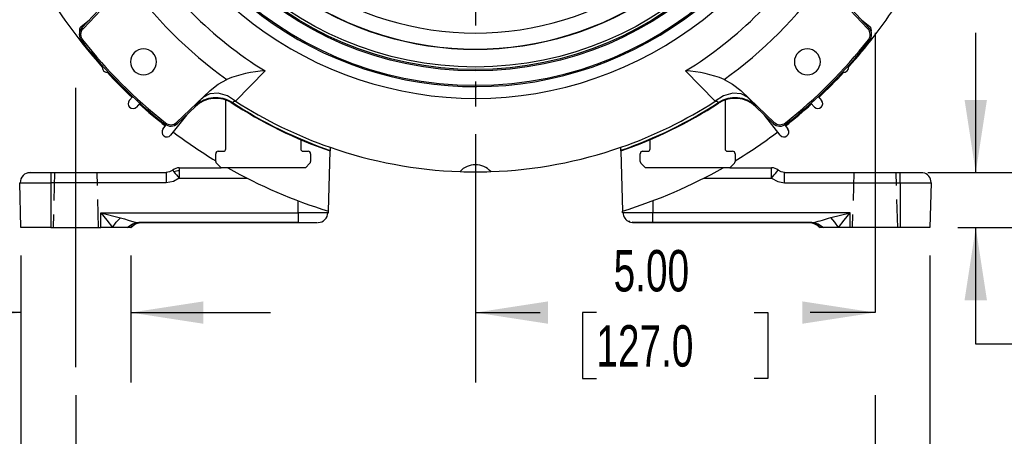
# Model space of a CAD drawing. Header units: inches. Extents: x 0 to 77, y 0 to 59.5.
# Tile 9 of 16: x 55 to 67.3, y 12 to 17.2. Entities that reach past the tile are written whole.
import ezdxf

# ---------------------------------------------------------------- set-up
doc = ezdxf.new("R2010")
doc.units = ezdxf.units.IN
doc.header["$LTSCALE"] = 7
doc.header["$MEASUREMENT"] = 0
doc.linetypes.add('CENTERX2', pattern=[0.8, 0.5, -0.1, 0.1, -0.1])
doc.linetypes.add('HIDDEN', pattern=[0.075, 0.05, -0.025])
doc.layers.add('CENTER', color=40, linetype='CENTERX2')
doc.layers.add('HIDDEN', color=102, linetype='HIDDEN')
doc.layers.add('DIMENSIONS', color=140, linetype='Continuous', lineweight=25)
doc.styles.add('SLDTEXTSTYLE0', font='TXT', dxfattribs={"width": 0.7})
doc.dimstyles.new('SLDDIMSTYLE1', dxfattribs={"dimtxt": 0.518519, "dimasz": 0.91, "dimexe": 0, "dimexo": 0.0625, "dimgap": 0.12963, "dimtad": 0, "dimtih": 1, "dimtoh": 1, "dimrnd": 1e-09, "dimdsep": 46, "dimtxsty": 'SLDTEXTSTYLE0', "dimsah": 1, "dimcen": 0.09, "dimadec": 0, "dimazin": 2, "dimtfac": 1, "dimtmove": 0, "dimatfit": 0, "dimfxl": 0, "dimfrac": 2, "dimtolj": 1, "dimtzin": 12, "dimarcsym": 0})
doc.dimstyles.new('SLDDIMSTYLE2', dxfattribs={"dimtxt": 0.518519, "dimasz": 0.91, "dimexe": 0, "dimexo": 0.0625, "dimgap": 0.12963, "dimtad": 0, "dimtih": 1, "dimtoh": 1, "dimrnd": 1e-09, "dimzin": 12, "dimdsep": 46, "dimtxsty": 'SLDTEXTSTYLE0', "dimsah": 1, "dimcen": 0.09, "dimadec": 0, "dimazin": 3, "dimtfac": 1, "dimtofl": 0, "dimtmove": 0, "dimatfit": 3, "dimfxl": 0, "dimfrac": 2, "dimtolj": 1, "dimtzin": 12, "dimarcsym": 0})
doc.dimstyles.new('SLDDIMSTYLE3', dxfattribs={"dimtxt": 0.518519, "dimasz": 0.91, "dimexe": 0, "dimexo": 0.0625, "dimgap": 0.12963, "dimtad": 0, "dimtih": 1, "dimtoh": 1, "dimdec": 4, "dimlfac": 7, "dimzin": 12, "dimdsep": 46, "dimtxsty": 'SLDTEXTSTYLE0', "dimsah": 1, "dimcen": 0.09, "dimadec": 0, "dimazin": 3, "dimtfac": 1, "dimtdec": 0, "dimtofl": 0, "dimtmove": 0, "dimatfit": 3, "dimfxl": 0, "dimfrac": 2, "dimtolj": 1, "dimtzin": 12, "dimarcsym": 0})
doc.dimstyles.new('SLDDIMSTYLE4', dxfattribs={"dimtxt": 0.518519, "dimasz": 0.91, "dimexe": 0, "dimexo": 0.0625, "dimgap": 0.12963, "dimtad": 0, "dimtih": 1, "dimtoh": 1, "dimrnd": 1e-09, "dimzin": 4, "dimdsep": 46, "dimtxsty": 'SLDTEXTSTYLE0', "dimsah": 1, "dimcen": 0.09, "dimadec": 0, "dimazin": 1, "dimtfac": 1, "dimtofl": 0, "dimtmove": 0, "dimatfit": 3, "dimfxl": 0, "dimfrac": 2, "dimtolj": 1, "dimtzin": 12, "dimarcsym": 0})
doc.dimstyles.new('SLDDIMSTYLE5', dxfattribs={"dimtxt": 0.518519, "dimasz": 0.91, "dimexe": 0, "dimexo": 0.0625, "dimgap": 0.12963, "dimtad": 0, "dimtih": 1, "dimtoh": 1, "dimrnd": 1e-09, "dimzin": 12, "dimdsep": 46, "dimtxsty": 'SLDTEXTSTYLE0', "dimsah": 1, "dimcen": 0.09, "dimadec": 0, "dimazin": 3, "dimtfac": 1, "dimtmove": 0, "dimatfit": 0, "dimfxl": 0, "dimfrac": 2, "dimtolj": 1, "dimtzin": 12, "dimarcsym": 0})
doc.dimstyles.new('SLDDIMSTYLE6', dxfattribs={"dimtxt": 0.518519, "dimasz": 0.91, "dimexe": 0, "dimexo": 0.0625, "dimgap": 0.12963, "dimtad": 0, "dimtih": 1, "dimtoh": 1, "dimrnd": 1e-09, "dimzin": 12, "dimdsep": 46, "dimtxsty": 'SLDTEXTSTYLE0', "dimsah": 1, "dimcen": 0, "dimadec": 0, "dimazin": 3, "dimtfac": 1, "dimtofl": 0, "dimtmove": 0, "dimatfit": 3, "dimfxl": 0, "dimfrac": 2, "dimtolj": 1, "dimtzin": 12, "dimarcsym": 0})

# ---------------------------------------------------------------- blocks, each defined once
blk = doc.blocks.new('_D_2')
at = {"layer": 'DIMENSIONS'}
for p, q in [((61.906, 27.197), (73.05, 27.197)), ((72.175, 27.197), (72.175, 21.849)), ((71.189, 20.906), (71.015, 20.906)), ((71.015, 20.906), (71.015, 20.082)), ((73.162, 20.906), (73.336, 20.906)), ((73.336, 20.906), (73.336, 20.082)), ((71.015, 20.082), (71.189, 20.082)), ((72.175, 14.618), (72.175, 19.966)), ((73.336, 20.082), (73.162, 20.082)), ((66.767, 14.618), (73.05, 14.618))]:
    blk.add_line(p, q, dxfattribs=at)
for points in [[(72.175, 27.197), (72.035, 26.287), (72.315, 26.287)], [(72.175, 14.618), (72.315, 15.528), (72.035, 15.528)]]:
    blk.add_solid(points, dxfattribs=at)
at = {"layer": 'DIMENSIONS', "char_height": 0.5185, "attachment_point": 1, "style": 'SLDTEXTSTYLE0'}
for s, insert in [('12.58', (71.189, 21.691)), ('319.5', (71.189, 20.75))]:
    blk.add_mtext(s, dxfattribs=dict(at, insert=insert))
blk = doc.blocks.new('_D_3')
at = {"layer": 'DIMENSIONS'}
for p, q in [((60.728, 25.906), (60.728, 28.813)), ((57.434, 24.139), (55.094, 26.48))]:
    blk.add_line(p, q, dxfattribs=at)
for start, end in [(90, 107.2126), (117.9985, 135)]:
    blk.add_arc((60.728, 20.846), 7.093, start, end, dxfattribs=at)
for points in [[(60.728, 27.938), (59.811, 28.02), (59.829, 27.74)], [(55.713, 25.861), (56.489, 26.357), (56.304, 26.567)]]:
    blk.add_solid(points, dxfattribs=at)
at = {"layer": 'DIMENSIONS', "insert": (57.399, 27.654), "char_height": 0.5185, "attachment_point": 1, "style": 'SLDTEXTSTYLE0'}
blk.add_mtext('45°', dxfattribs=at)
blk = doc.blocks.new('_D_5')
at = {"layer": 'DIMENSIONS'}
for p, q in [((55.727, 12.518), (55.727, 10.124)), ((65.729, 12.518), (65.729, 10.124)), ((55.727, 10.999), (59.039, 10.999)), ((59.742, 10.998), (59.568, 10.998)), ((59.568, 10.998), (59.568, 10.174)), ((61.714, 10.998), (61.889, 10.998)), ((61.889, 10.998), (61.889, 10.174)), ((65.729, 10.999), (62.417, 10.999)), ((59.568, 10.174), (59.742, 10.174)), ((61.889, 10.174), (61.714, 10.174))]:
    blk.add_line(p, q, dxfattribs=at)
for points in [[(55.727, 10.999), (56.637, 10.859), (56.637, 11.139)], [(65.729, 10.999), (64.819, 11.139), (64.819, 10.859)]]:
    blk.add_solid(points, dxfattribs=at)
at = {"layer": 'DIMENSIONS', "char_height": 0.5185, "attachment_point": 1, "style": 'SLDTEXTSTYLE0'}
for s, insert in [('10.00', (59.742, 11.783)), ('254.1', (59.742, 10.842))]:
    blk.add_mtext(s, dxfattribs=dict(at, insert=insert))
blk = doc.blocks.new('_D_7')
at = {"layer": 'DIMENSIONS'}
for p, q in [((47.831, 29.073), (47.656, 29.073)), ((47.656, 29.073), (47.656, 28.248)), ((49.803, 29.073), (49.977, 29.073)), ((49.977, 29.073), (49.977, 28.248)), ((52.501, 29.073), (50.195, 29.073)), ((56.786, 24.788), (52.501, 29.073)), ((47.656, 28.248), (47.831, 28.248)), ((49.977, 28.248), (49.803, 28.248))]:
    blk.add_line(p, q, dxfattribs=at)
blk.add_solid([(56.786, 24.788), (56.242, 25.53), (56.044, 25.332)], dxfattribs=at)
at = {"layer": 'DIMENSIONS', "char_height": 0.5185, "attachment_point": 1, "style": 'SLDTEXTSTYLE0'}
for s, insert in [('%%c', (47.439, 29.858)), ('11.15', (48.222, 29.858)), ('283.2', (47.831, 28.917))]:
    blk.add_mtext(s, dxfattribs=dict(at, insert=insert))
blk = doc.blocks.new('_D_11')
at = {"layer": 'DIMENSIONS'}
for p, q in [((55.039, 14.268), (55.039, 12.678)), ((56.414, 14.268), (56.414, 12.678)), ((51.055, 13.552), (50.881, 13.552)), ((50.881, 13.552), (50.881, 12.727)), ((52.596, 13.552), (52.77, 13.552)), ((52.77, 13.552), (52.77, 12.727)), ((55.039, 13.553), (53.299, 13.553)), ((56.414, 13.553), (58.164, 13.553)), ((50.881, 12.727), (51.055, 12.727)), ((52.77, 12.727), (52.596, 12.727))]:
    blk.add_line(p, q, dxfattribs=at)
for points in [[(55.039, 13.553), (54.129, 13.693), (54.129, 13.413)], [(56.414, 13.553), (57.324, 13.413), (57.324, 13.693)]]:
    blk.add_solid(points, dxfattribs=at)
at = {"layer": 'DIMENSIONS', "char_height": 0.5185, "attachment_point": 1, "style": 'SLDTEXTSTYLE0'}
for s, insert in [('1.37', (51.055, 14.336)), ('34.9', (51.055, 13.395))]:
    blk.add_mtext(s, dxfattribs=dict(at, insert=insert))
blk = doc.blocks.new('_D_12')
at = {"layer": 'DIMENSIONS'}
for p, q in [((60.728, 15.785), (60.728, 12.678)), ((60.728, 13.553), (61.54, 13.553)), ((62.242, 13.552), (62.068, 13.552)), ((62.068, 13.552), (62.068, 12.727)), ((64.215, 13.552), (64.389, 13.552)), ((64.389, 13.552), (64.389, 12.727)), ((65.729, 13.553), (64.917, 13.553)), ((62.068, 12.727), (62.242, 12.727)), ((64.389, 12.727), (64.215, 12.727))]:
    blk.add_line(p, q, dxfattribs=at)
for points in [[(60.728, 13.553), (61.638, 13.413), (61.638, 13.693)], [(65.729, 13.553), (64.819, 13.693), (64.819, 13.413)]]:
    blk.add_solid(points, dxfattribs=at)
at = {"layer": 'DIMENSIONS', "char_height": 0.5185, "attachment_point": 1, "style": 'SLDTEXTSTYLE0'}
for s, insert in [('5.00', (62.458, 14.336)), ('127.0', (62.242, 13.395))]:
    blk.add_mtext(s, dxfattribs=dict(at, insert=insert))
blk = doc.blocks.new('_D_13')
at = {"layer": 'DIMENSIONS'}
for p, q in [((55.039, 14.268), (55.039, 7.661)), ((66.417, 14.268), (66.417, 7.661)), ((55.039, 8.536), (59.039, 8.536)), ((59.742, 8.535), (59.568, 8.535)), ((59.568, 8.535), (59.568, 7.711)), ((61.714, 8.535), (61.889, 8.535)), ((61.889, 8.535), (61.889, 7.711)), ((66.417, 8.536), (62.417, 8.536)), ((59.568, 7.711), (59.742, 7.711)), ((61.889, 7.711), (61.714, 7.711))]:
    blk.add_line(p, q, dxfattribs=at)
for points in [[(55.039, 8.536), (55.949, 8.396), (55.949, 8.676)], [(66.417, 8.536), (65.507, 8.676), (65.507, 8.396)]]:
    blk.add_solid(points, dxfattribs=at)
at = {"layer": 'DIMENSIONS', "char_height": 0.5185, "attachment_point": 1, "style": 'SLDTEXTSTYLE0'}
for s, insert in [('11.38', (59.742, 9.32)), ('289.0', (59.742, 8.379))]:
    blk.add_mtext(s, dxfattribs=dict(at, insert=insert))
blk = doc.blocks.new('_D_14')
at = {"layer": 'DIMENSIONS'}
for p, q in [((65.789, 20.846), (69.82, 20.846)), ((68.945, 20.846), (68.945, 18.673)), ((67.959, 17.731), (67.785, 17.731)), ((67.785, 17.731), (67.785, 16.906)), ((69.932, 17.731), (70.106, 17.731)), ((70.106, 17.731), (70.106, 16.906)), ((67.785, 16.906), (67.959, 16.906)), ((70.106, 16.906), (69.932, 16.906)), ((68.945, 14.618), (68.945, 16.79)), ((66.767, 14.618), (69.82, 14.618))]:
    blk.add_line(p, q, dxfattribs=at)
for points in [[(68.945, 20.846), (68.805, 19.936), (69.085, 19.936)], [(68.945, 14.618), (69.085, 15.528), (68.805, 15.528)]]:
    blk.add_solid(points, dxfattribs=at)
at = {"layer": 'DIMENSIONS', "char_height": 0.5185, "attachment_point": 1, "style": 'SLDTEXTSTYLE0'}
for s, insert in [('6.23', (68.175, 18.515)), ('158.2', (67.959, 17.574))]:
    blk.add_mtext(s, dxfattribs=dict(at, insert=insert))
blk = doc.blocks.new('_D_15')
at = {"layer": 'DIMENSIONS'}
for p, q in [((66.99, 15.306), (66.99, 17.056)), ((66.392, 15.306), (67.865, 15.306)), ((66.767, 14.618), (67.865, 14.618)), ((66.99, 13.158), (66.99, 14.618)), ((67.923, 13.158), (66.99, 13.158)), ((68.858, 13.157), (68.683, 13.157)), ((68.683, 13.157), (68.683, 12.333)), ((70.399, 13.157), (70.573, 13.157)), ((70.573, 13.157), (70.573, 12.333)), ((68.683, 12.333), (68.858, 12.333)), ((70.573, 12.333), (70.399, 12.333))]:
    blk.add_line(p, q, dxfattribs=at)
for points in [[(66.99, 15.306), (67.13, 16.216), (66.85, 16.216)], [(66.99, 14.618), (66.85, 13.708), (67.13, 13.708)]]:
    blk.add_solid(points, dxfattribs=at)
at = {"layer": 'DIMENSIONS', "char_height": 0.5185, "attachment_point": 1, "style": 'SLDTEXTSTYLE0'}
for s, insert in [('0.69', (68.858, 13.942)), ('17.5', (68.858, 13.001))]:
    blk.add_mtext(s, dxfattribs=dict(at, insert=insert))
blk = doc.blocks.new('SW_CENTERMARKSYMBOL_0')
at = {"layer": 'CENTER', "color": 0}
for p, q in [((0, 0.2), (0, 4.711)), ((-0.2, 0), (-4.711, 0)), ((0, 0), (-0.1, 0)), ((0, 0), (0, 0.1)), ((0, 0), (0, -0.1)), ((0, 0), (0.1, 0)), ((0.2, 0), (4.711, 0)), ((0, -0.2), (0, -4.711))]:
    blk.add_line(p, q, dxfattribs=at)

msp = doc.modelspace()

# ---------------------------------------------------------------- linework, layer by layer
for p, q in [((55.816793, 17.106488), (56.214699, 17.525793)), ((65.241496, 17.525793), (65.639402, 17.106488)), ((55.803725, 17.118889), (56.014981, 17.341507)), ((65.441214, 17.341507), (65.652471, 17.118889)), ((55.793717, 17.135027), (55.897791, 17.218015)), ((65.558405, 17.218015), (65.662478, 17.135027)), ((55.803725, 17.118889), (55.816793, 17.106488)), ((65.652471, 17.118889), (65.639402, 17.106488)), ((55.796254, 16.95543), (55.810399, 16.966588)), ((65.659941, 16.95543), (65.645796, 16.966588)), ((58.097037, 16.577375), (57.726575, 16.199645)), ((63.72962, 16.199645), (63.359159, 16.577375)), ((57.408196, 16.332296), (56.988891, 15.93439)), ((57.32464, 16.248839), (57.408196, 16.332296)), ((64.047999, 16.332296), (64.131555, 16.248839)), ((64.467305, 15.93439), (64.047999, 16.332296)), ((56.396294, 16.207162), (56.439617, 16.255904)), ((56.529538, 16.173507), (56.484757, 16.1261)), ((57.603098, 15.603195), (57.603098, 16.229208)), ((57.686066, 16.182344), (57.686515, 16.174796)), ((63.769681, 16.174796), (63.77013, 16.182344)), ((63.853098, 16.229208), (63.853098, 15.603195)), ((64.971438, 16.1261), (64.926657, 16.173507)), ((65.016578, 16.255904), (65.059901, 16.207162)), ((57.111485, 16.025891), (56.912244, 15.774228)), ((57.22391, 16.132578), (57.001292, 15.921322)), ((57.22391, 16.132578), (57.223207, 16.140292)), ((64.232988, 16.140292), (64.232286, 16.132578)), ((64.454903, 15.921322), (64.232286, 16.132578)), ((64.543951, 15.774228), (64.344711, 16.025891)), ((56.817053, 15.847271), (56.857212, 15.901283)), ((56.837833, 15.913852), (56.84899, 15.927997)), ((57.001292, 15.921322), (56.988891, 15.93439)), ((64.454903, 15.921322), (64.467305, 15.93439)), ((64.598984, 15.901283), (64.639143, 15.847271)), ((64.618363, 15.913852), (64.607205, 15.927997)), ((58.541098, 15.717868), (58.541098, 15.603195)), ((62.915098, 15.603195), (62.915098, 15.717868)), ((57.478098, 15.445036), (57.478098, 15.541195)), ((57.509098, 15.572195), (57.572098, 15.572195)), ((58.572098, 15.572195), (58.635098, 15.572195)), ((58.666098, 15.541195), (58.666098, 15.445036)), ((58.88847, 14.822887), (58.908201, 15.576391)), ((58.908391, 15.583617), (58.908201, 15.576392)), ((58.909395, 15.621976), (58.908391, 15.583617)), ((62.549361, 15.584155), (62.548356, 15.622518)), ((62.54955, 15.576929), (62.549361, 15.584155)), ((62.54955, 15.576929), (62.569284, 14.823364)), ((62.790098, 15.445036), (62.790098, 15.541195)), ((62.821098, 15.572195), (62.884098, 15.572195)), ((63.884098, 15.572195), (63.947098, 15.572195)), ((63.978098, 15.541195), (63.978098, 15.445036)), ((57.544598, 15.365695), (57.487177, 15.423115)), ((58.657018, 15.423115), (58.599598, 15.365695)), ((62.856598, 15.365695), (62.799177, 15.423115)), ((63.969018, 15.423115), (63.911598, 15.365695)), ((55.158016, 15.305695), (55.413969, 15.305695)), ((55.413969, 15.305695), (55.413969, 15.180695)), ((55.413969, 15.305695), (56.858388, 15.305695)), ((56.858388, 15.305695), (56.858388, 15.180695)), ((57.020868, 15.365695), (57.544598, 15.365695)), ((58.599598, 15.365695), (57.544598, 15.365695)), ((63.911598, 15.365695), (62.856598, 15.365695)), ((63.911598, 15.365695), (64.435327, 15.365695)), ((64.597808, 15.180695), (64.597808, 15.305695)), ((64.597808, 15.305695), (66.042226, 15.305695)), ((66.042226, 15.180695), (66.042226, 15.305695)), ((66.042226, 15.305695), (66.306798, 15.305695)), ((55.024441, 15.177423), (55.413969, 15.177423)), ((55.039098, 14.617695), (55.024441, 15.177423)), ((55.413969, 15.180695), (55.413969, 15.177423)), ((55.413969, 15.177423), (55.413969, 14.617695)), ((56.858388, 15.177423), (55.413969, 15.177423)), ((56.858388, 15.180695), (56.858388, 15.177423)), ((57.020866, 15.237421), (57.865534, 15.237422)), ((63.590661, 15.237422), (64.43533, 15.237421)), ((64.597808, 15.180695), (64.597808, 15.177423)), ((64.597808, 15.177423), (66.042226, 15.177423)), ((66.042226, 15.180695), (66.042226, 15.177423)), ((66.042226, 15.177423), (66.042226, 14.617695)), ((66.431755, 15.177423), (66.417098, 14.617695)), ((66.431755, 15.177423), (66.431798, 15.180695)), ((58.508226, 14.802423), (58.508226, 14.95273)), ((62.947969, 14.95273), (62.947969, 14.802423)), ((56.039098, 14.802423), (56.284198, 14.74048)), ((56.039098, 14.802423), (58.508226, 14.802423)), ((56.039098, 14.617695), (56.039098, 14.802423)), ((58.508226, 14.802423), (58.508226, 14.680695)), ((58.887934, 14.802423), (58.88847, 14.822887)), ((62.56826, 14.802423), (62.567725, 14.822886)), ((62.575434, 14.802423), (62.568262, 14.802423)), ((62.947969, 14.802423), (62.575434, 14.802423)), ((65.417108, 14.80243), (62.947969, 14.802423)), ((62.947969, 14.684815), (62.947969, 14.802423)), ((65.17503, 14.74122), (65.417108, 14.80243)), ((65.417098, 14.617695), (65.417108, 14.80243)), ((56.486045, 14.679695), (56.516171, 14.680695)), ((56.486045, 14.679695), (58.508226, 14.679695)), ((58.508226, 14.680695), (56.516171, 14.680695)), ((58.508226, 14.680695), (58.75354, 14.680695)), ((58.508226, 14.679695), (58.508226, 14.680695)), ((58.762978, 14.679695), (58.762978, 14.680695)), ((62.670966, 14.685046), (62.693218, 14.680695)), ((62.693085, 14.683406), (62.69818, 14.688893)), ((62.693218, 14.679695), (62.693218, 14.680695)), ((62.693218, 14.679695), (62.947969, 14.679695)), ((62.947969, 14.680695), (62.947969, 14.684815)), ((64.940025, 14.680695), (62.947969, 14.680695)), ((62.947969, 14.679695), (62.947969, 14.680695)), ((62.947969, 14.679695), (64.970151, 14.679695)), ((64.940025, 14.680695), (64.964001, 14.682588)), ((64.940025, 14.680695), (64.970151, 14.679695)), ((55.413969, 14.617695), (55.039098, 14.617695)), ((55.413969, 14.617695), (56.039098, 14.617695)), ((56.186168, 14.617695), (56.039098, 14.617695)), ((56.324187, 14.617695), (56.104243, 14.617695)), ((56.369826, 14.617695), (56.186168, 14.617695)), ((56.411377, 14.617695), (56.369826, 14.617695)), ((56.412722, 14.617076), (56.441092, 14.635258)), ((56.43937, 14.637959), (56.434451, 14.63413)), ((65.01808, 14.634631), (65.043506, 14.617076)), ((65.042747, 14.617695), (65.042098, 14.617695)), ((65.086369, 14.617695), (65.044709, 14.617695)), ((65.27186, 14.617695), (65.086369, 14.617695)), ((65.417098, 14.617695), (65.27186, 14.617695)), ((66.042226, 14.617695), (65.417098, 14.617695)), ((66.417098, 14.617695), (66.042226, 14.617695)), ((66.417104, 14.617945), (66.417098, 14.617695))]:
    msp.add_line(p, q)
at = {"flags": 128}
for points in [[(57.408196, 16.332296), (57.510482, 16.413789), (57.616965, 16.471637)], [(63.83923, 16.471637), (63.945713, 16.413789), (64.047999, 16.332296)], [(57.726575, 16.199645), (57.623186, 16.264508), (57.508537, 16.298207), (57.403229, 16.291429), (57.324639, 16.248839)], [(64.131556, 16.24884), (64.052966, 16.291429), (63.947659, 16.298207), (63.833009, 16.264508), (63.72962, 16.199645)], [(55.158315, 15.303627), (55.148321, 15.303627), (55.126756, 15.303627)], [(56.939627, 15.335694), (56.900787, 15.313105), (56.858388, 15.305695)], [(56.939627, 15.335694), (56.943133, 15.330579), (56.955557, 15.315066)], [(57.020868, 15.327919), (57.020867, 15.309118), (57.020867, 15.287774), (57.020866, 15.26468), (57.020866, 15.240695)], [(57.020868, 15.365695), (57.020868, 15.363213), (57.020868, 15.355864), (57.020868, 15.343942), (57.020868, 15.327919)], [(64.435328, 15.327919), (64.435327, 15.343942), (64.435327, 15.355864), (64.435327, 15.363213), (64.435327, 15.365695)], [(64.43533, 15.240695), (64.435329, 15.26468), (64.435329, 15.287774), (64.435328, 15.309118), (64.435328, 15.327919)], [(64.500638, 15.315066), (64.513063, 15.330579), (64.516569, 15.335694)], [(64.597808, 15.305695), (64.555387, 15.313113), (64.516569, 15.335694)], [(66.32944, 15.303627), (66.307875, 15.303627), (66.245337, 15.303626), (66.152253, 15.303625), (66.042226, 15.303625)], [(57.020866, 15.237421), (56.951017, 15.195218), (56.858388, 15.177423)], [(57.020866, 15.237421), (57.020866, 15.23783), (57.020866, 15.238239), (57.020866, 15.238648), (57.020866, 15.239058), (57.020866, 15.239467), (57.020866, 15.239876), (57.020866, 15.240286), (57.020866, 15.240695)], [(64.43533, 15.240695), (64.43533, 15.240286), (64.43533, 15.239876), (64.43533, 15.239467), (64.43533, 15.239058), (64.43533, 15.238648), (64.43533, 15.238239), (64.43533, 15.23783), (64.43533, 15.237421)], [(64.43533, 15.237421), (64.514484, 15.191729), (64.597808, 15.177423)], [(66.042226, 15.177423), (66.181853, 15.177372), (66.192993, 15.177363), (66.201626, 15.177356), (66.20626, 15.177356), (66.237815, 15.177372), (66.271728, 15.177397), (66.297561, 15.177416), (66.317336, 15.17742), (66.345096, 15.177409), (66.367922, 15.177388), (66.403365, 15.177369), (66.424763, 15.177381), (66.431755, 15.177423)], [(56.039098, 14.802423), (56.114015, 14.709112), (56.186169, 14.617695)], [(58.88038, 14.802388), (58.87381, 14.802373), (58.864763, 14.802363), (58.854375, 14.802362), (58.833074, 14.802375), (58.803375, 14.802392), (58.777525, 14.802404), (58.758721, 14.80241), (58.742631, 14.802407), (58.701091, 14.802387), (58.656021, 14.802378), (58.583636, 14.802387), (58.508226, 14.802423)], [(65.27186, 14.617695), (65.344744, 14.707796), (65.417108, 14.80243)], [(56.186169, 14.617695), (56.232537, 14.682815), (56.284198, 14.74048)], [(56.284198, 14.74048), (56.336844, 14.725835), (56.382887, 14.71055), (56.422555, 14.696847), (56.471047, 14.684293), (56.516171, 14.680695)], [(56.369827, 14.617694), (56.437901, 14.664415), (56.496471, 14.679695)], [(62.650674, 14.699788), (62.654039, 14.688894), (62.671345, 14.682626)], [(62.691528, 14.682694), (62.733686, 14.682677), (62.79471, 14.68266), (62.869201, 14.682643), (62.950573, 14.682626)], [(64.959725, 14.679695), (65.018294, 14.664415), (65.086369, 14.617694)], [(65.27186, 14.617695), (65.225884, 14.68329), (65.17503, 14.741219)], [(56.414098, 14.617695), (56.439442, 14.637425), (56.454231, 14.645361)], [(56.422277, 14.640969), (56.421556, 14.63926), (56.419778, 14.634538)], [(65.34531, 14.617695), (65.225454, 14.617695), (65.128026, 14.617695)]]:
    msp.add_lwpolyline(points, dxfattribs=at)
for radius in [4.266, 4.25, 4.219]:
    msp.add_circle((60.728098, 20.845695), radius)
for centre, radius, start, end in [((60.728098, 20.845695), 4.610794, 218.4979885, 84.5144953), ((60.728098, 20.845695), 4.464519, 218.7936992, 84.2192001), ((60.728098, 20.845695), 4.447922, 180, 270), ((60.728098, 20.845695), 4.447922, 270, 0), ((60.728098, 20.845695), 5.014084, 211.6503476, 238.3496525), ((60.728098, 20.845695), 5.014084, 301.6503476, 328.3496525), ((60.728098, 20.845695), 5.367637, 215.4230695, 234.5769305), ((60.728098, 20.845695), 3.793782, 235.7058319, 304.2941498), ((60.728098, 20.845695), 5.367637, 305.4230695, 324.5769305), ((60.728098, 20.845695), 3.99691, 235.3569309, 304.6430691), ((60.728098, 20.845695), 3.993282, 235.4196929, 304.5803071), ((60.728098, 20.83188), 6.284284, 212.8560188, 222.006753), ((60.728098, 20.83188), 6.284284, 317.993247, 327.1439812), ((55.831124, 17.088115), 0.06, 128.5686, 199.3458947), ((65.625071, 17.088115), 0.06, 340.6541054, 51.4314), ((55.894397, 17.032845), 0.125, 136.5, 179.9998835), ((55.894397, 17.032845), 0.125, 180, 218.2665699), ((55.894397, 17.032845), 0.106984, 136.5, 180), ((55.894397, 17.032845), 0.106984, 180, 218.2665699), ((65.561799, 17.032845), 0.106984, 321.7334301, 43.5), ((65.561799, 17.032845), 0.125, 321.7334301, 43.5), ((60.728098, 20.845695), 6.2815, 218.2665699, 231.7334301), ((60.728098, 20.845695), 6.263484, 218.2665699, 231.7334301), ((60.728098, 20.845695), 6.263484, 308.2665699, 321.7334301), ((60.728098, 20.845695), 6.2815, 308.2665699, 321.7334301), ((56.573845, 16.691443), 0.1625, 0, 180), ((64.88235, 16.691443), 0.1625, 360, 180), ((56.118271, 16.621567), 0.06, 161.1629462, 283.8370538), ((56.573845, 16.691443), 0.1625, 180, 0), ((64.88235, 16.691443), 0.1625, 180, 360), ((65.337924, 16.621567), 0.06, 256.1629462, 18.8370538), ((60.728098, 20.83188), 6.284284, 222.8062934, 226.8606823), ((58.167248, 15.115922), 1.463138, 92.7505037, 112.0921813), ((63.288576, 15.114236), 1.464841, 67.9191658, 87.2381485), ((60.728098, 20.83188), 6.284284, 313.1393177, 317.1937066), ((56.44114, 16.167302), 0.06, 138.3685639, 316.6314361), ((60.728098, 20.83188), 6.284284, 227.9690941, 231.8692089), ((57.925236, 15.58594), 0.894511, 132.1770242, 141.7038429), ((57.481284, 15.868008), 0.375157, 56.9168515, 133.4655571), ((57.481966, 15.86053), 0.374971, 56.9407527, 133.4879913), ((60.728098, 20.845695), 5.574727, 236.7343968, 250.9462633), ((57.743396, 16.104183), 0.096933, 99.9931774, 126.2594533), ((60.728098, 20.845695), 5.567836, 236.8824851, 250.9238313), ((60.728098, 20.845695), 5.531267, 237.1360249, 250.8038029), ((60.728098, 20.845695), 5.531267, 289.2132621, 302.8639749), ((60.728098, 20.845695), 5.567836, 289.0931106, 303.1175147), ((60.728098, 20.845695), 5.574727, 289.0706556, 303.0986359), ((63.712801, 16.104186), 0.096929, 53.7399852, 80.0073948), ((63.97423, 15.86053), 0.374971, 46.5120087, 123.0592473), ((63.974911, 15.868008), 0.375157, 46.5344453, 123.0831514), ((63.53096, 15.58594), 0.894511, 38.296157, 47.8229758), ((60.728098, 20.83188), 6.284284, 308.1307911, 312.0309059), ((65.015055, 16.167302), 0.06, 223.3685639, 41.6314361), ((56.915248, 16.011994), 0.125, 231.7334301, 313.5), ((56.915248, 16.011994), 0.106984, 231.7334301, 313.5), ((64.540948, 16.011994), 0.125, 226.5, 308.2665699), ((64.540948, 16.011994), 0.106984, 226.5, 308.2665699), ((56.865202, 15.811471), 0.06, 143.3685639, 321.6314361), ((60.728098, 20.83188), 6.284284, 232.9774059, 238.8578507), ((60.728098, 20.83188), 6.284284, 301.1421493, 307.0225941), ((64.590993, 15.811471), 0.06, 218.3685639, 36.6314361), ((57.509098, 15.541195), 0.031, 90, 180), ((57.572098, 15.603195), 0.031, 270, 0), ((58.572098, 15.603195), 0.031, 180, 270), ((58.635098, 15.541195), 0.031, 0, 90), ((60.728098, 20.845695), 5.531267, 250.8038031, 268.0120687), ((60.728098, 20.845695), 5.531267, 271.9879313, 289.2132621), ((62.821098, 15.541195), 0.031, 90, 180), ((62.884098, 15.603195), 0.031, 270, 0), ((63.884098, 15.603195), 0.031, 180, 270), ((63.947098, 15.541195), 0.031, 0, 90), ((57.509098, 15.445036), 0.031, 180, 225), ((58.635098, 15.445036), 0.031, 315, 0), ((60.726469, 15.151543), 0.252627, 89.6305915, 138.8568512), ((60.729711, 15.151508), 0.252661, 41.1467031, 90.3658541), ((62.821098, 15.445036), 0.031, 180, 225), ((63.947098, 15.445036), 0.031, 315, 0), ((55.155536, 15.181775), 0.123925, 90.5592797, 182.0127632), ((57.020868, 15.240695), 0.125, 90, 130.536623), ((57.019866, 15.160648), 0.167274, 89.6568285, 112.6098474), ((60.840379, 18.516368), 5.033903, 219.4903583, 220.6451878), ((60.728098, 20.83188), 6.284284, 240.4375177, 252.9782513), ((60.728097, 20.845695), 5.531267, 268.0120709, 271.9879334), ((60.728098, 20.83188), 6.284284, 287.036604, 299.5624823), ((64.435327, 15.240695), 0.125, 49.463377, 90), ((60.615824, 18.516362), 5.033893, 319.3548132, 320.5096452), ((66.306798, 15.180695), 0.125, 0, 79.5795531), ((58.757226, 14.804525), 0.123835, 270.5172723, 359.5109685), ((58.882614, 15.134579), 0.332198, 269.6145663, 270.9172882), ((62.700474, 14.80533), 0.125194, 181.3307667, 248.4433364), ((56.564809, 14.483336), 0.19926, 110.2623604, 130.8452386), ((56.550566, 14.512944), 0.167312, 94.6916918, 131.6519436), ((56.564467, 14.48014), 0.199179, 96.5064224, 123.8812961), ((64.876173, 14.430695), 0.25, 48.417397, 84.8727988), ((64.891519, 14.479708), 0.199656, 56.1305611, 83.53672), ((64.903959, 14.50726), 0.173117, 47.1263284, 84.9114921), ((64.89944, 14.498236), 0.182757, 48.0093286, 80.9454864), ((64.321738, 17.403332), 2.795523, 283.2821819, 287.7723295)]:
    msp.add_arc(centre, radius, start, end)
at = {"layer": 'CENTER'}
for p, q in [((55.727098, 12.867695), (55.727098, 17.055695)), ((65.729098, 17.055695), (65.729098, 12.867695))]:
    msp.add_line(p, q, dxfattribs=at)
at = {"layer": 'HIDDEN'}
for p, q in [((55.462098, 15.305695), (55.441598, 14.617695)), ((56.012598, 14.617695), (55.992098, 15.305695)), ((65.464098, 15.305695), (65.443598, 14.617695)), ((66.014598, 14.617695), (65.994098, 15.305695))]:
    msp.add_line(p, q, dxfattribs=at)

# ---------------------------------------------------------------- block references
at = {"layer": 'CENTER'}
msp.add_blockref('SW_CENTERMARKSYMBOL_0', (60.728098, 20.845695), dxfattribs=at)

# ---------------------------------------------------------------- dimensions: what is measured, and where the dimension line sits
at = {"layer": 'DIMENSIONS'}
dim = msp.add_diameter_dim_2p(p1=(64.670025, 16.903768), p2=(56.786171, 24.787622), dimstyle='SLDDIMSTYLE6', dxfattribs=at)
dim.commit()
dim.dimension.update_dxf_attribs({"geometry": '_D_7', "text_midpoint": (48.816922, 29.073076), "dimtype": 163})
dim = msp.add_angular_dim_2l(base=(59.666745, 27.858337), line1=((60.728098, 25.556489), (60.728098, 16.134901)), line2=((57.681975, 23.891818), (63.774221, 17.799572)), dimstyle='SLDDIMSTYLE3', dxfattribs=at)
dim.commit()
dim.dimension.update_dxf_attribs({"geometry": '_D_3', "text_midpoint": (58.013914, 27.398315), "dimtype": 162})
for base, p1, p2, angle, dimstyle, picture, middle in [((72.175476, 27.196908), (66.417098, 14.617695), (61.556352, 27.196908), 90, 'SLDDIMSTYLE2', '_D_2', (72.175476, 20.907302)), ((68.945288, 20.845695), (66.417098, 14.617695), (65.438892, 20.845695), 90, 'SLDDIMSTYLE2', '_D_14', (68.945288, 17.731695)), ((66.99017, 15.305695), (66.417098, 14.617695), (66.042226, 15.305695), 90, 'SLDDIMSTYLE1', '_D_15', (66.99017, 13.158358)), ((55.0390978, 13.5527024), (56.4140976, 14.6176951), (55.0390977, 14.617695), 0.000004, 'SLDDIMSTYLE5', '_D_11', (51.8253907, 13.5527022))]:
    dim = msp.add_linear_dim(base=base, p1=p1, p2=p2, angle=angle, dimstyle=dimstyle, dxfattribs=at)
    dim.commit()
    dim.dimension.update_dxf_attribs({"geometry": picture, "text_midpoint": middle, "dimtype": 160})
for base, p1, p2, dimstyle, picture, middle in [((65.729098, 13.552702), (60.728098, 16.134901), (65.729098, 12.867695), 'SLDDIMSTYLE4', '_D_12', (63.228598, 13.552702)), ((66.417098, 8.536246), (55.039098, 14.617695), (66.417098, 14.617695), 'SLDDIMSTYLE2', '_D_13', (60.728098, 8.536246)), ((65.729098, 10.999291), (55.727098, 12.867695), (65.729098, 12.867695), 'SLDDIMSTYLE4', '_D_5', (60.728098, 10.999291))]:
    dim = msp.add_linear_dim(base=base, p1=p1, p2=p2, dimstyle=dimstyle, dxfattribs=at)
    dim.commit()
    dim.dimension.update_dxf_attribs({"geometry": picture, "text_midpoint": middle, "dimtype": 160})

doc.saveas('drawing.dxf')
